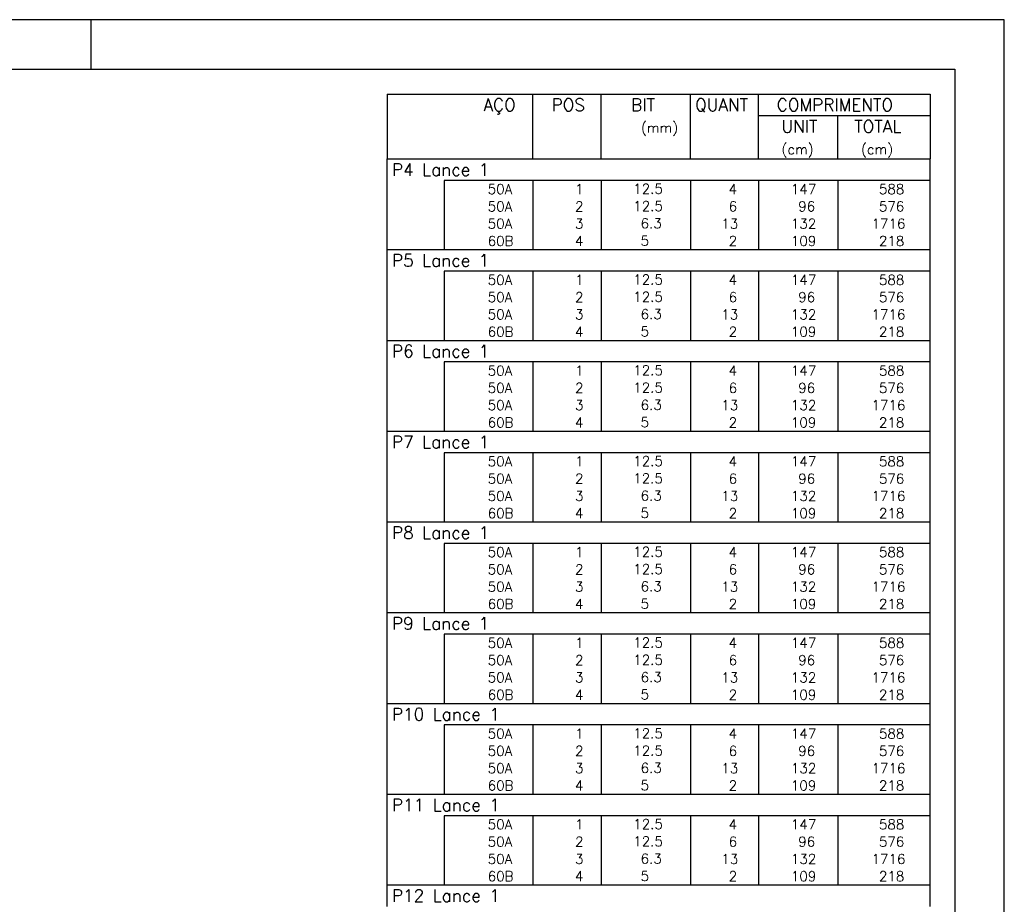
# Model space of a CAD drawing. Header units: feet. Extents: x 0 to 84.1, y 0 to 59.4.
# Tile 8 of 8: x 64.2 to 84.1, y 41.5 to 59.4. Entities that reach past the tile are written whole.
import ezdxf

# ---------------------------------------------------------------- set-up
doc = ezdxf.new("R2010")
doc.units = ezdxf.units.FT
doc.header["$MEASUREMENT"] = 0
doc.layers.add('2', color=2, linetype='CONTINUOUS')
doc.styles.get("Standard").update_dxf_attribs({"font": 'ROMANS.SHX'})

msp = doc.modelspace()

# ---------------------------------------------------------------- linework, layer by layer
at = {"layer": '2', "linetype": 'Continuous'}
for p, q in [((84.100006, 59.400002), (0, 59.400002)), ((65.600006, 58.400002), (65.600006, 59.400002)), ((84.100006, 0), (84.100006, 59.400002)), ((71.6, 57.895006), (71.6, 56.582506)), ((71.6, 57.895006), (82.6, 57.895006)), ((74.55, 56.582506), (74.55, 57.895006)), ((75.93, 56.582506), (75.93, 57.895006)), ((77.74, 56.582506), (77.74, 57.895006)), ((79.12, 56.582506), (79.12, 57.895006)), ((82.6, 57.895006), (82.6, 56.582506)), ((79.12, 57.457506), (82.6, 57.457506)), ((80.73, 56.582506), (80.73, 57.457506)), ((71.6, 56.582506), (82.6, 56.582506)), ((71.6, 56.145006), (71.6, 56.582506)), ((71.6, 56.582506), (82.6, 56.582506)), ((82.6, 56.145006), (82.6, 56.582506)), ((71.6, 55.795006), (71.6, 56.145006)), ((82.6, 56.145006), (72.75, 56.145006)), ((72.75, 56.145006), (72.75, 55.795006)), ((74.55, 56.145006), (74.55, 55.795006)), ((75.93, 56.145006), (75.93, 55.795006)), ((77.74, 56.145006), (77.74, 55.795006)), ((79.12, 56.145006), (79.12, 55.795006)), ((80.73, 56.145006), (80.73, 55.795006)), ((82.6, 55.795006), (82.6, 56.145006)), ((71.6, 55.445006), (71.6, 55.795006)), ((72.75, 55.795006), (72.75, 55.445006)), ((74.55, 55.795006), (74.55, 55.445006)), ((75.93, 55.795006), (75.93, 55.445006)), ((77.74, 55.795006), (77.74, 55.445006)), ((79.12, 55.795006), (79.12, 55.445006)), ((80.73, 55.795006), (80.73, 55.445006)), ((82.6, 55.445006), (82.6, 55.795006)), ((71.6, 55.095006), (71.6, 55.445006)), ((72.75, 55.445006), (72.75, 55.095006)), ((74.55, 55.445006), (74.55, 55.095006)), ((75.93, 55.445006), (75.93, 55.095006)), ((77.74, 55.445006), (77.74, 55.095006)), ((79.12, 55.445006), (79.12, 55.095006)), ((80.73, 55.445006), (80.73, 55.095006)), ((82.6, 55.095006), (82.6, 55.445006)), ((71.6, 54.745006), (71.6, 55.095006)), ((72.75, 55.095006), (72.75, 54.745006)), ((74.55, 55.095006), (74.55, 54.745006)), ((75.93, 55.095006), (75.93, 54.745006)), ((77.74, 55.095006), (77.74, 54.745006)), ((79.12, 55.095006), (79.12, 54.745006)), ((80.73, 55.095006), (80.73, 54.745006)), ((82.6, 54.745006), (82.6, 55.095006)), ((71.6, 54.307506), (71.6, 54.745006)), ((71.6, 54.745006), (82.6, 54.745006)), ((82.6, 54.307506), (82.6, 54.745006)), ((71.6, 53.957506), (71.6, 54.307506)), ((82.6, 54.307506), (72.75, 54.307506)), ((72.75, 54.307506), (72.75, 53.957506)), ((74.55, 54.307506), (74.55, 53.957506)), ((75.93, 54.307506), (75.93, 53.957506)), ((77.74, 54.307506), (77.74, 53.957506)), ((79.12, 54.307506), (79.12, 53.957506)), ((80.73, 54.307506), (80.73, 53.957506)), ((82.6, 53.957506), (82.6, 54.307506)), ((71.6, 53.607506), (71.6, 53.957506)), ((72.75, 53.957506), (72.75, 53.607506)), ((74.55, 53.957506), (74.55, 53.607506)), ((75.93, 53.957506), (75.93, 53.607506)), ((77.74, 53.957506), (77.74, 53.607506)), ((79.12, 53.957506), (79.12, 53.607506)), ((80.73, 53.957506), (80.73, 53.607506)), ((82.6, 53.607506), (82.6, 53.957506)), ((71.6, 53.257506), (71.6, 53.607506)), ((72.75, 53.607506), (72.75, 53.257506)), ((74.55, 53.607506), (74.55, 53.257506)), ((75.93, 53.607506), (75.93, 53.257506)), ((77.74, 53.607506), (77.74, 53.257506)), ((79.12, 53.607506), (79.12, 53.257506)), ((80.73, 53.607506), (80.73, 53.257506)), ((82.6, 53.257506), (82.6, 53.607506)), ((71.6, 52.907506), (71.6, 53.257506)), ((72.75, 53.257506), (72.75, 52.907506)), ((74.55, 53.257506), (74.55, 52.907506)), ((75.93, 53.257506), (75.93, 52.907506)), ((77.74, 53.257506), (77.74, 52.907506)), ((79.12, 53.257506), (79.12, 52.907506)), ((80.73, 53.257506), (80.73, 52.907506)), ((82.6, 52.907506), (82.6, 53.257506)), ((71.6, 52.470006), (71.6, 52.907506)), ((71.6, 52.907506), (82.6, 52.907506)), ((82.6, 52.470006), (82.6, 52.907506)), ((71.6, 52.120007), (71.6, 52.470006)), ((82.6, 52.470006), (72.75, 52.470006)), ((72.75, 52.470006), (72.75, 52.120007)), ((74.55, 52.470006), (74.55, 52.120007)), ((75.93, 52.470006), (75.93, 52.120007)), ((77.74, 52.470006), (77.74, 52.120007)), ((79.12, 52.470006), (79.12, 52.120007)), ((80.73, 52.470006), (80.73, 52.120007)), ((82.6, 52.120007), (82.6, 52.470006)), ((71.6, 51.770007), (71.6, 52.120007)), ((72.75, 52.120007), (72.75, 51.770007)), ((74.55, 52.120007), (74.55, 51.770007)), ((75.93, 52.120007), (75.93, 51.770007)), ((77.74, 52.120007), (77.74, 51.770007)), ((79.12, 52.120007), (79.12, 51.770007)), ((80.73, 52.120007), (80.73, 51.770007)), ((82.6, 51.770007), (82.6, 52.120007)), ((71.6, 51.420007), (71.6, 51.770007)), ((72.75, 51.770007), (72.75, 51.420007)), ((74.55, 51.770007), (74.55, 51.420007)), ((75.93, 51.770007), (75.93, 51.420007)), ((77.74, 51.770007), (77.74, 51.420007)), ((79.12, 51.770007), (79.12, 51.420007)), ((80.73, 51.770007), (80.73, 51.420007)), ((82.6, 51.420007), (82.6, 51.770007)), ((71.6, 51.070007), (71.6, 51.420007)), ((72.75, 51.420007), (72.75, 51.070007)), ((74.55, 51.420007), (74.55, 51.070007)), ((75.93, 51.420007), (75.93, 51.070007)), ((77.74, 51.420007), (77.74, 51.070007)), ((79.12, 51.420007), (79.12, 51.070007)), ((80.73, 51.420007), (80.73, 51.070007)), ((82.6, 51.070007), (82.6, 51.420007)), ((71.6, 50.632507), (71.6, 51.070007)), ((71.6, 51.070007), (82.6, 51.070007)), ((82.6, 50.632507), (82.6, 51.070007)), ((71.6, 50.282507), (71.6, 50.632507)), ((82.6, 50.632507), (72.75, 50.632507)), ((72.75, 50.632507), (72.75, 50.282507)), ((74.55, 50.632507), (74.55, 50.282507)), ((75.93, 50.632507), (75.93, 50.282507)), ((77.74, 50.632507), (77.74, 50.282507)), ((79.12, 50.632507), (79.12, 50.282507)), ((80.73, 50.632507), (80.73, 50.282507)), ((82.6, 50.282507), (82.6, 50.632507)), ((71.6, 49.932507), (71.6, 50.282507)), ((72.75, 50.282507), (72.75, 49.932507)), ((74.55, 50.282507), (74.55, 49.932507)), ((75.93, 50.282507), (75.93, 49.932507)), ((77.74, 50.282507), (77.74, 49.932507)), ((79.12, 50.282507), (79.12, 49.932507)), ((80.73, 50.282507), (80.73, 49.932507)), ((82.6, 49.932507), (82.6, 50.282507)), ((71.6, 49.582507), (71.6, 49.932507)), ((72.75, 49.932507), (72.75, 49.582507)), ((74.55, 49.932507), (74.55, 49.582507)), ((75.93, 49.932507), (75.93, 49.582507)), ((77.74, 49.932507), (77.74, 49.582507)), ((79.12, 49.932507), (79.12, 49.582507)), ((80.73, 49.932507), (80.73, 49.582507)), ((82.6, 49.582507), (82.6, 49.932507)), ((71.6, 49.232507), (71.6, 49.582507)), ((72.75, 49.582507), (72.75, 49.232507)), ((74.55, 49.582507), (74.55, 49.232507)), ((75.93, 49.582507), (75.93, 49.232507)), ((77.74, 49.582507), (77.74, 49.232507)), ((79.12, 49.582507), (79.12, 49.232507)), ((80.73, 49.582507), (80.73, 49.232507)), ((82.6, 49.232507), (82.6, 49.582507)), ((71.6, 48.795007), (71.6, 49.232507)), ((71.6, 49.232507), (82.6, 49.232507)), ((82.6, 48.795007), (82.6, 49.232507)), ((71.6, 48.445007), (71.6, 48.795007)), ((82.6, 48.795007), (72.75, 48.795007)), ((72.75, 48.795007), (72.75, 48.445007)), ((74.55, 48.795007), (74.55, 48.445007)), ((75.93, 48.795007), (75.93, 48.445007)), ((77.74, 48.795007), (77.74, 48.445007)), ((79.12, 48.795007), (79.12, 48.445007)), ((80.73, 48.795007), (80.73, 48.445007)), ((82.6, 48.445007), (82.6, 48.795007)), ((71.6, 48.095007), (71.6, 48.445007)), ((72.75, 48.445007), (72.75, 48.095007)), ((74.55, 48.445007), (74.55, 48.095007)), ((75.93, 48.445007), (75.93, 48.095007)), ((77.74, 48.445007), (77.74, 48.095007)), ((79.12, 48.445007), (79.12, 48.095007)), ((80.73, 48.445007), (80.73, 48.095007)), ((82.6, 48.095007), (82.6, 48.445007)), ((71.6, 47.745008), (71.6, 48.095007)), ((72.75, 48.095007), (72.75, 47.745008)), ((74.55, 48.095007), (74.55, 47.745008)), ((75.93, 48.095007), (75.93, 47.745008)), ((77.74, 48.095007), (77.74, 47.745008)), ((79.12, 48.095007), (79.12, 47.745008)), ((80.73, 48.095007), (80.73, 47.745008)), ((82.6, 47.745008), (82.6, 48.095007)), ((71.6, 47.395008), (71.6, 47.745008)), ((72.75, 47.745008), (72.75, 47.395008)), ((74.55, 47.745008), (74.55, 47.395008)), ((75.93, 47.745008), (75.93, 47.395008)), ((77.74, 47.745008), (77.74, 47.395008)), ((79.12, 47.745008), (79.12, 47.395008)), ((80.73, 47.745008), (80.73, 47.395008)), ((82.6, 47.395008), (82.6, 47.745008)), ((71.6, 46.957508), (71.6, 47.395008)), ((71.6, 47.395008), (82.6, 47.395008)), ((82.6, 46.957508), (82.6, 47.395008)), ((71.6, 46.607508), (71.6, 46.957508)), ((82.6, 46.957508), (72.75, 46.957508)), ((72.75, 46.957508), (72.75, 46.607508)), ((74.55, 46.957508), (74.55, 46.607508)), ((75.93, 46.957508), (75.93, 46.607508)), ((77.74, 46.957508), (77.74, 46.607508)), ((79.12, 46.957508), (79.12, 46.607508)), ((80.73, 46.957508), (80.73, 46.607508)), ((82.6, 46.607508), (82.6, 46.957508)), ((71.6, 46.257508), (71.6, 46.607508)), ((72.75, 46.607508), (72.75, 46.257508)), ((74.55, 46.607508), (74.55, 46.257508)), ((75.93, 46.607508), (75.93, 46.257508)), ((77.74, 46.607508), (77.74, 46.257508)), ((79.12, 46.607508), (79.12, 46.257508)), ((80.73, 46.607508), (80.73, 46.257508)), ((82.6, 46.257508), (82.6, 46.607508)), ((71.6, 45.907508), (71.6, 46.257508)), ((72.75, 46.257508), (72.75, 45.907508)), ((74.55, 46.257508), (74.55, 45.907508)), ((75.93, 46.257508), (75.93, 45.907508)), ((77.74, 46.257508), (77.74, 45.907508)), ((79.12, 46.257508), (79.12, 45.907508)), ((80.73, 46.257508), (80.73, 45.907508)), ((82.6, 45.907508), (82.6, 46.257508)), ((71.6, 45.557508), (71.6, 45.907508)), ((72.75, 45.907508), (72.75, 45.557508)), ((74.55, 45.907508), (74.55, 45.557508)), ((75.93, 45.907508), (75.93, 45.557508)), ((77.74, 45.907508), (77.74, 45.557508)), ((79.12, 45.907508), (79.12, 45.557508)), ((80.73, 45.907508), (80.73, 45.557508)), ((82.6, 45.557508), (82.6, 45.907508)), ((71.6, 45.120008), (71.6, 45.557508)), ((71.6, 45.557508), (82.6, 45.557508)), ((82.6, 45.120008), (82.6, 45.557508)), ((71.6, 44.770008), (71.6, 45.120008)), ((82.6, 45.120008), (72.75, 45.120008)), ((72.75, 45.120008), (72.75, 44.770008)), ((74.55, 45.120008), (74.55, 44.770008)), ((75.93, 45.120008), (75.93, 44.770008)), ((77.74, 45.120008), (77.74, 44.770008)), ((79.12, 45.120008), (79.12, 44.770008)), ((80.73, 45.120008), (80.73, 44.770008)), ((82.6, 44.770008), (82.6, 45.120008)), ((71.6, 44.420008), (71.6, 44.770008)), ((72.75, 44.770008), (72.75, 44.420008)), ((74.55, 44.770008), (74.55, 44.420008)), ((75.93, 44.770008), (75.93, 44.420008)), ((77.74, 44.770008), (77.74, 44.420008)), ((79.12, 44.770008), (79.12, 44.420008)), ((80.73, 44.770008), (80.73, 44.420008)), ((82.6, 44.420008), (82.6, 44.770008)), ((71.6, 44.070008), (71.6, 44.420008)), ((72.75, 44.420008), (72.75, 44.070008)), ((74.55, 44.420008), (74.55, 44.070008)), ((75.93, 44.420008), (75.93, 44.070008)), ((77.74, 44.420008), (77.74, 44.070008)), ((79.12, 44.420008), (79.12, 44.070008)), ((80.73, 44.420008), (80.73, 44.070008)), ((82.6, 44.070008), (82.6, 44.420008)), ((71.6, 43.720008), (71.6, 44.070008)), ((72.75, 44.070008), (72.75, 43.720008)), ((74.55, 44.070008), (74.55, 43.720008)), ((75.93, 44.070008), (75.93, 43.720008)), ((77.74, 44.070008), (77.74, 43.720008)), ((79.12, 44.070008), (79.12, 43.720008)), ((80.73, 44.070008), (80.73, 43.720008)), ((82.6, 43.720008), (82.6, 44.070008)), ((71.6, 43.282508), (71.6, 43.720008)), ((71.6, 43.720008), (82.6, 43.720008)), ((82.6, 43.282508), (82.6, 43.720008)), ((71.6, 42.932508), (71.6, 43.282508)), ((82.6, 43.282508), (72.75, 43.282508)), ((72.75, 43.282508), (72.75, 42.932508)), ((74.55, 43.282508), (74.55, 42.932508)), ((75.93, 43.282508), (75.93, 42.932508)), ((77.74, 43.282508), (77.74, 42.932508)), ((79.12, 43.282508), (79.12, 42.932508)), ((80.73, 43.282508), (80.73, 42.932508)), ((82.6, 42.932508), (82.6, 43.282508)), ((71.6, 42.582509), (71.6, 42.932508)), ((72.75, 42.932508), (72.75, 42.582509)), ((74.55, 42.932508), (74.55, 42.582509)), ((75.93, 42.932508), (75.93, 42.582509)), ((77.74, 42.932508), (77.74, 42.582509)), ((79.12, 42.932508), (79.12, 42.582509)), ((80.73, 42.932508), (80.73, 42.582509)), ((82.6, 42.582509), (82.6, 42.932508)), ((71.6, 42.232509), (71.6, 42.582509)), ((72.75, 42.582509), (72.75, 42.232509)), ((74.55, 42.582509), (74.55, 42.232509)), ((75.93, 42.582509), (75.93, 42.232509)), ((77.74, 42.582509), (77.74, 42.232509)), ((79.12, 42.582509), (79.12, 42.232509)), ((80.73, 42.582509), (80.73, 42.232509)), ((82.6, 42.232509), (82.6, 42.582509)), ((71.6, 41.882509), (71.6, 42.232509)), ((72.75, 42.232509), (72.75, 41.882509)), ((74.55, 42.232509), (74.55, 41.882509)), ((75.93, 42.232509), (75.93, 41.882509)), ((77.74, 42.232509), (77.74, 41.882509)), ((79.12, 42.232509), (79.12, 41.882509)), ((80.73, 42.232509), (80.73, 41.882509)), ((82.6, 41.882509), (82.6, 42.232509)), ((71.6, 41.445009), (71.6, 41.882509)), ((71.6, 41.882509), (82.6, 41.882509)), ((82.6, 41.445009), (82.6, 41.882509))]:
    msp.add_line(p, q, dxfattribs=at)
msp.add_lwpolyline([(83.100006, 1), (2.5, 1), (2.5, 58.400002), (83.100006, 58.400002), (83.100006, 1)], dxfattribs=at)

# ---------------------------------------------------------------- texts
for s, height, p in [('AÇO', 0.25, (73.54958, 57.551256)), ('POS', 0.25, (74.93, 57.551256)), ('BIT', 0.25, (76.54, 57.551256)), ('QUANT', 0.25, (77.836489, 57.551256)), ('COMPRIMENTO', 0.25, (79.489469, 57.551256)), ('(mm)', 0.2, (76.74, 57.113756)), ('UNIT', 0.25, (79.586854, 57.113756)), ('TOTAL', 0.25, (81.059307, 57.113756)), ('(cm)', 0.2, (79.586854, 56.676256)), ('(cm)', 0.2, (81.196854, 56.676256)), ('P4 Lance 1', 0.25, (71.695798, 56.238756)), ('     50A', 0.2, (72.889661, 55.870006)), ('  1', 0.2, (75.13, 55.870006)), ('   12.5', 0.2, (76.136543, 55.87605)), ('    4', 0.2, (77.92, 55.870006)), ('   147', 0.2, (79.33, 55.870006)), ('    588', 0.2, (80.963622, 55.870006)), ('     50A', 0.2, (72.889661, 55.520006)), ('  2', 0.2, (75.13, 55.520006)), ('   12.5', 0.2, (76.136543, 55.52605)), ('    6', 0.2, (77.92, 55.520006)), ('    96', 0.2, (79.33, 55.520006)), ('    576', 0.2, (80.963622, 55.520006)), ('     50A', 0.2, (72.889661, 55.170006)), ('  3', 0.2, (75.13, 55.170006)), ('    6.3', 0.2, (76.136543, 55.17605)), ('   13', 0.2, (77.92, 55.170006)), ('   132', 0.2, (79.33, 55.170006)), ('   1716', 0.2, (80.963622, 55.170006)), ('     60B', 0.2, (72.889661, 54.820006)), ('  4', 0.2, (75.13, 54.820006)), ('    5  ', 0.2, (76.136543, 54.82605)), ('    2', 0.2, (77.92, 54.820006)), ('   109', 0.2, (79.33, 54.820006)), ('    218', 0.2, (80.963622, 54.820006)), ('P5 Lance 1', 0.25, (71.695798, 54.401256)), ('     50A', 0.2, (72.889661, 54.032506)), ('  1', 0.2, (75.13, 54.032506)), ('   12.5', 0.2, (76.136543, 54.03855)), ('    4', 0.2, (77.92, 54.032506)), ('   147', 0.2, (79.33, 54.032506)), ('    588', 0.2, (80.963622, 54.032506)), ('     50A', 0.2, (72.889661, 53.682506)), ('  2', 0.2, (75.13, 53.682506)), ('   12.5', 0.2, (76.136543, 53.68855)), ('    6', 0.2, (77.92, 53.682506)), ('    96', 0.2, (79.33, 53.682506)), ('    576', 0.2, (80.963622, 53.682506)), ('     50A', 0.2, (72.889661, 53.332506)), ('  3', 0.2, (75.13, 53.332506)), ('    6.3', 0.2, (76.136543, 53.33855)), ('   13', 0.2, (77.92, 53.332506)), ('   132', 0.2, (79.33, 53.332506)), ('   1716', 0.2, (80.963622, 53.332506)), ('     60B', 0.2, (72.889661, 52.982506)), ('  4', 0.2, (75.13, 52.982506)), ('    5  ', 0.2, (76.136543, 52.98855)), ('    2', 0.2, (77.92, 52.982506)), ('   109', 0.2, (79.33, 52.982506)), ('    218', 0.2, (80.963622, 52.982506)), ('P6 Lance 1', 0.25, (71.695798, 52.563756)), ('     50A', 0.2, (72.889661, 52.195006)), ('  1', 0.2, (75.13, 52.195006)), ('   12.5', 0.2, (76.136543, 52.20105)), ('    4', 0.2, (77.92, 52.195006)), ('   147', 0.2, (79.33, 52.195006)), ('    588', 0.2, (80.963622, 52.195006)), ('     50A', 0.2, (72.889661, 51.845006)), ('  2', 0.2, (75.13, 51.845006)), ('   12.5', 0.2, (76.136543, 51.85105)), ('    6', 0.2, (77.92, 51.845006)), ('    96', 0.2, (79.33, 51.845006)), ('    576', 0.2, (80.963622, 51.845006)), ('     50A', 0.2, (72.889661, 51.495007)), ('  3', 0.2, (75.13, 51.495007)), ('    6.3', 0.2, (76.136543, 51.50105)), ('   13', 0.2, (77.92, 51.495007)), ('   132', 0.2, (79.33, 51.495007)), ('   1716', 0.2, (80.963622, 51.495007)), ('     60B', 0.2, (72.889661, 51.145007)), ('  4', 0.2, (75.13, 51.145007)), ('    5  ', 0.2, (76.136543, 51.151051)), ('    2', 0.2, (77.92, 51.145007)), ('   109', 0.2, (79.33, 51.145007)), ('    218', 0.2, (80.963622, 51.145007)), ('P7 Lance 1', 0.25, (71.695798, 50.726257)), ('     50A', 0.2, (72.889661, 50.357507)), ('  1', 0.2, (75.13, 50.357507)), ('   12.5', 0.2, (76.136543, 50.363551)), ('    4', 0.2, (77.92, 50.357507)), ('   147', 0.2, (79.33, 50.357507)), ('    588', 0.2, (80.963622, 50.357507)), ('     50A', 0.2, (72.889661, 50.007507)), ('  2', 0.2, (75.13, 50.007507)), ('   12.5', 0.2, (76.136543, 50.013551)), ('    6', 0.2, (77.92, 50.007507)), ('    96', 0.2, (79.33, 50.007507)), ('    576', 0.2, (80.963622, 50.007507)), ('    6.3', 0.2, (76.136543, 49.663551)), ('     50A', 0.2, (72.889661, 49.657507)), ('  3', 0.2, (75.13, 49.657507)), ('   13', 0.2, (77.92, 49.657507)), ('   132', 0.2, (79.33, 49.657507)), ('   1716', 0.2, (80.963622, 49.657507)), ('     60B', 0.2, (72.889661, 49.307507)), ('  4', 0.2, (75.13, 49.307507)), ('    5  ', 0.2, (76.136543, 49.313551)), ('    2', 0.2, (77.92, 49.307507)), ('   109', 0.2, (79.33, 49.307507)), ('    218', 0.2, (80.963622, 49.307507)), ('P8 Lance 1', 0.25, (71.695798, 48.888757)), ('     50A', 0.2, (72.889661, 48.520007)), ('  1', 0.2, (75.13, 48.520007)), ('   12.5', 0.2, (76.136543, 48.526051)), ('    4', 0.2, (77.92, 48.520007)), ('   147', 0.2, (79.33, 48.520007)), ('    588', 0.2, (80.963622, 48.520007)), ('     50A', 0.2, (72.889661, 48.170007)), ('  2', 0.2, (75.13, 48.170007)), ('   12.5', 0.2, (76.136543, 48.176051)), ('    6', 0.2, (77.92, 48.170007)), ('    96', 0.2, (79.33, 48.170007)), ('    576', 0.2, (80.963622, 48.170007)), ('     50A', 0.2, (72.889661, 47.820007)), ('  3', 0.2, (75.13, 47.820007)), ('    6.3', 0.2, (76.136543, 47.826051)), ('   13', 0.2, (77.92, 47.820007)), ('   132', 0.2, (79.33, 47.820007)), ('   1716', 0.2, (80.963622, 47.820007)), ('     60B', 0.2, (72.889661, 47.470007)), ('    5  ', 0.2, (76.136543, 47.476051)), ('    2', 0.2, (77.92, 47.470007)), ('   109', 0.2, (79.33, 47.470007)), ('    218', 0.2, (80.963622, 47.470007)), ('  4', 0.2, (75.13, 47.470007)), ('P9 Lance 1', 0.25, (71.695798, 47.051258)), ('     50A', 0.2, (72.889661, 46.682508)), ('  1', 0.2, (75.13, 46.682508)), ('   12.5', 0.2, (76.136543, 46.688551)), ('    4', 0.2, (77.92, 46.682508)), ('   147', 0.2, (79.33, 46.682508)), ('    588', 0.2, (80.963622, 46.682508)), ('     50A', 0.2, (72.889661, 46.332508)), ('  2', 0.2, (75.13, 46.332508)), ('   12.5', 0.2, (76.136543, 46.338552)), ('    6', 0.2, (77.92, 46.332508)), ('    96', 0.2, (79.33, 46.332508)), ('    576', 0.2, (80.963622, 46.332508)), ('     50A', 0.2, (72.889661, 45.982508)), ('  3', 0.2, (75.13, 45.982508)), ('    6.3', 0.2, (76.136543, 45.988552)), ('   13', 0.2, (77.92, 45.982508)), ('   132', 0.2, (79.33, 45.982508)), ('   1716', 0.2, (80.963622, 45.982508)), ('     60B', 0.2, (72.889661, 45.632508)), ('  4', 0.2, (75.13, 45.632508)), ('    5  ', 0.2, (76.136543, 45.638552)), ('    2', 0.2, (77.92, 45.632508)), ('   109', 0.2, (79.33, 45.632508)), ('    218', 0.2, (80.963622, 45.632508)), ('P10 Lance 1', 0.25, (71.695798, 45.213758)), ('     50A', 0.2, (72.889661, 44.845008)), ('  1', 0.2, (75.13, 44.845008)), ('   12.5', 0.2, (76.136543, 44.851052)), ('    4', 0.2, (77.92, 44.845008)), ('   147', 0.2, (79.33, 44.845008)), ('    588', 0.2, (80.963622, 44.845008)), ('     50A', 0.2, (72.889661, 44.495008)), ('  2', 0.2, (75.13, 44.495008)), ('   12.5', 0.2, (76.136543, 44.501052)), ('    6', 0.2, (77.92, 44.495008)), ('    96', 0.2, (79.33, 44.495008)), ('    576', 0.2, (80.963622, 44.495008)), ('     50A', 0.2, (72.889661, 44.145008)), ('  3', 0.2, (75.13, 44.145008)), ('    6.3', 0.2, (76.136543, 44.151052)), ('   13', 0.2, (77.92, 44.145008)), ('   132', 0.2, (79.33, 44.145008)), ('   1716', 0.2, (80.963622, 44.145008)), ('     60B', 0.2, (72.889661, 43.795008)), ('  4', 0.2, (75.13, 43.795008)), ('    5  ', 0.2, (76.136543, 43.801052)), ('    2', 0.2, (77.92, 43.795008)), ('   109', 0.2, (79.33, 43.795008)), ('    218', 0.2, (80.963622, 43.795008)), ('P11 Lance 1', 0.25, (71.695798, 43.376258)), ('     50A', 0.2, (72.889661, 43.007508)), ('  1', 0.2, (75.13, 43.007508)), ('   12.5', 0.2, (76.136543, 43.013552)), ('    4', 0.2, (77.92, 43.007508)), ('   147', 0.2, (79.33, 43.007508)), ('    588', 0.2, (80.963622, 43.007508)), ('     50A', 0.2, (72.889661, 42.657508)), ('  2', 0.2, (75.13, 42.657508)), ('   12.5', 0.2, (76.136543, 42.663552)), ('    6', 0.2, (77.92, 42.657508)), ('    96', 0.2, (79.33, 42.657508)), ('    576', 0.2, (80.963622, 42.657508)), ('     50A', 0.2, (72.889661, 42.307508)), ('  3', 0.2, (75.13, 42.307508)), ('    6.3', 0.2, (76.136543, 42.313552)), ('   13', 0.2, (77.92, 42.307508)), ('   132', 0.2, (79.33, 42.307508)), ('   1716', 0.2, (80.963622, 42.307508)), ('     60B', 0.2, (72.889661, 41.957509)), ('  4', 0.2, (75.13, 41.957509)), ('    5  ', 0.2, (76.136543, 41.963552)), ('    2', 0.2, (77.92, 41.957509)), ('   109', 0.2, (79.33, 41.957509)), ('    218', 0.2, (80.963622, 41.957509)), ('P12 Lance 1', 0.25, (71.695798, 41.538759))]:
    msp.add_text(s, height=height, dxfattribs=at).set_placement(p)

doc.saveas('drawing.dxf')
